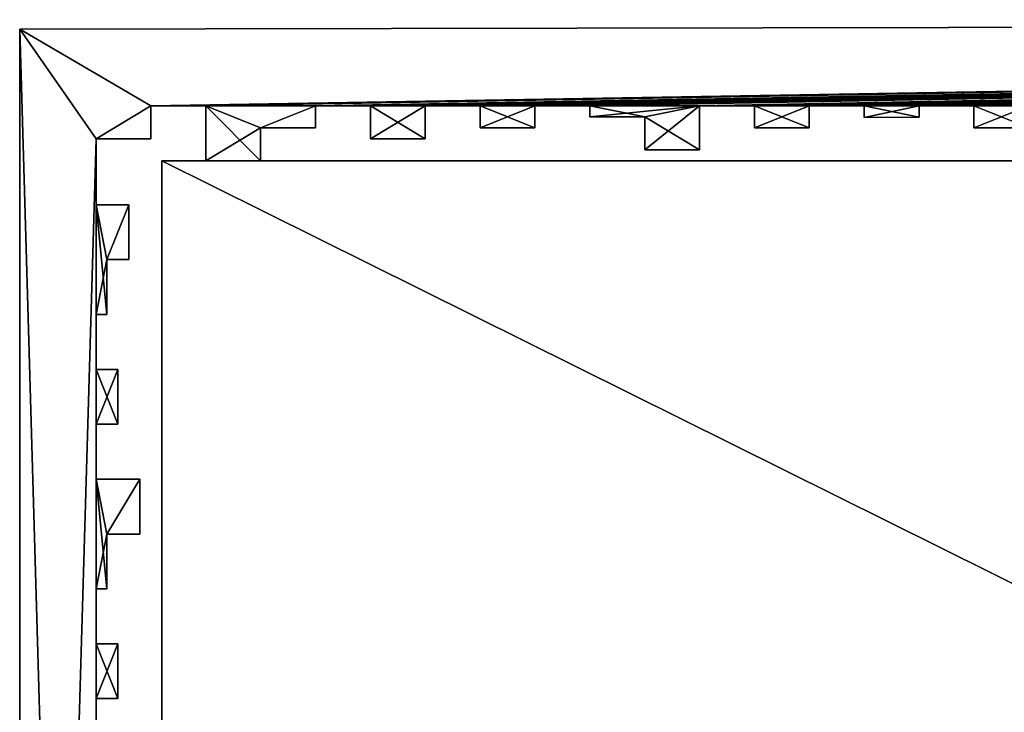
# Model space of a CAD drawing. Header units: millimetres. Extents: x -118 to 118, y -62 to 62.
# Tile 4 of 13: x -118 to -74, y 30 to 62. Entities that reach past the tile are written whole.
import ezdxf

# ---------------------------------------------------------------- set-up
doc = ezdxf.new("R2010")
doc.units = ezdxf.units.MM
doc.header["$LTSCALE"] = 25.4
doc.layers.get('0').update_dxf_attribs({"true_color": 0xff5454})

# ---------------------------------------------------------------- blocks, each defined once
blk = doc.blocks.new('GROOVE-II-9316.STL')
at = {"color": 250, "true_color": 0x262626}
mesh = blk.add_polyface(dxfattribs=at)
corners = [(-15.022, 57.569, 135), (-17.522, 58.069, 135), (-17.522, 57.569, 135), (-2.522, 57.569, 135), (-5.022, 58.069, 135), (-5.022, 57.569, 135), (-118.5, 61.569, 135), (-112.522, 58.069, 135), (118.5, 62, 135), (-110.022, 58.069, 135), (-105.022, 58.069, 135), (-102.522, 58.069, 135), (-100.022, 58.069, 135), (-97.522, 58.069, 135), (-95.022, 58.069, 135), (-92.522, 58.069, 135), (-87.522, 58.069, 135), (-85.022, 58.069, 135), (-82.522, 58.069, 135), (-80.022, 58.069, 135), (-77.522, 58.069, 135), (-75.022, 58.069, 135), (-72.522, 58.069, 135), (-70.022, 58.069, 135), (-65.022, 58.069, 135), (-62.522, 58.069, 135), (-60.022, 58.069, 135), (-57.522, 58.069, 135), (-55.022, 58.069, 135), (-52.522, 58.069, 135), (-47.541, 58.069, 135), (-50.022, 57.569, 135), (-45.022, 58.069, 135), (-42.522, 58.069, 135), (-40.022, 58.069, 135), (-37.522, 58.069, 135), (-35.022, 58.069, 135), (-30.022, 58.069, 135), (-27.522, 58.069, 135), (-12.522, 58.069, 135), (-2.522, 58.069, 135)]
mesh.append_faces([[corners[k] for k in face] for face in [(0, 1, 2), (3, 4, 5)]], dxfattribs={"vtx0": -1, "color": 250})
mesh.append_faces([[corners[k] for k in face] for face in [(6, 7, 8), (40, 4, 3)]], dxfattribs={"vtx0": -1, "vtx1": -1, "color": 250})
mesh.append_faces([[corners[k] for k in face] for face in [(8, 9, 10), (8, 11, 12), (8, 13, 14), (8, 15, 16), (8, 17, 18), (8, 19, 20), (8, 21, 22), (8, 23, 24), (8, 25, 26), (8, 27, 28), (8, 29, 30), (30, 29, 31), (8, 32, 33), (8, 34, 35), (8, 36, 37), (39, 1, 0)]], dxfattribs={"vtx0": -1, "vtx1": -1, "vtx2": -1, "color": 250})
mesh.append_faces([[corners[k] for k in face] for face in [(8, 7, 9), (8, 10, 11), (8, 12, 13), (8, 14, 15), (8, 16, 17), (8, 18, 19), (8, 20, 21), (8, 22, 23), (8, 24, 25), (8, 26, 27), (8, 28, 29), (8, 30, 32), (8, 33, 34), (8, 35, 36), (8, 37, 38)]], dxfattribs={"vtx0": -1, "vtx2": -1, "color": 250})
mesh = blk.add_polyface(dxfattribs=at)
corners = [(-112.522, 58.069), (-118.5, 61.569), (118.5, 62), (-110.022, 58.069), (-105.022, 58.069), (-102.522, 58.069), (-100.022, 58.069), (-97.522, 58.069), (-95.022, 58.069), (-92.522, 58.069), (-87.522, 58.069), (-85.022, 58.069), (-82.522, 58.069), (-80.022, 58.069), (-77.522, 58.069), (-75.022, 58.069), (-72.522, 58.069), (-70.022, 58.069), (-65.022, 58.069), (-62.522, 58.069), (-60.022, 58.069), (-57.522, 58.069), (-55.022, 58.069), (-52.522, 58.069), (-47.541, 58.069), (-52.522, 57.569), (-45.022, 58.069), (-42.522, 58.069), (-40.022, 58.069), (-37.522, 58.069), (-35.022, 58.069), (-30.022, 58.069), (-27.522, 58.069), (-17.522, 58.069), (-12.522, 58.069), (-17.522, 57.569), (-15.022, 57.569), (-5.022, 58.069), (-2.522, 58.069), (-5.022, 57.569), (-2.522, 57.569)]
mesh.append_faces([[corners[k] for k in face] for face in [(0, 2, 3), (4, 2, 5), (6, 2, 7), (8, 2, 9), (10, 2, 11), (12, 2, 13), (14, 2, 15), (16, 2, 17), (18, 2, 19), (20, 2, 21), (22, 2, 23), (23, 24, 25), (24, 2, 26), (27, 2, 28), (29, 2, 30), (31, 2, 32), (33, 34, 35), (35, 34, 36), (37, 38, 39)]], dxfattribs={"vtx0": -1, "vtx1": -1, "color": 250})
mesh.append_faces([[corners[k] for k in face] for face in [(3, 2, 4), (5, 2, 6), (7, 2, 8), (9, 2, 10), (11, 2, 12), (13, 2, 14), (15, 2, 16), (17, 2, 18), (19, 2, 20), (21, 2, 22), (23, 2, 24), (26, 2, 27), (28, 2, 29), (30, 2, 31)]], dxfattribs={"vtx0": -1, "vtx1": -1, "vtx2": -1, "color": 250})
mesh.append_faces([[corners[k] for k in face] for face in [(0, 1, 2)]], dxfattribs={"vtx0": -1, "vtx2": -1, "color": 250})
mesh.append_faces([[corners[k] for k in face] for face in [(40, 39, 38)]], dxfattribs={"vtx1": -1, "color": 250})
mesh = blk.add_polyface(dxfattribs=at)
corners = [(-118.5, 61.569, 135), (118.5, 62), (-118.5, 61.569), (118.5, 62, 135)]
mesh.append_faces([[corners[k] for k in face] for face in [(0, 1, 2), (1, 0, 3)]], dxfattribs={"vtx0": -1, "color": 250})
mesh = blk.add_polyface(dxfattribs=at)
corners = [(-115.022, -16.431, 135), (-114.022, -13.931, 135), (-115.022, -11.431, 135), (-112.522, -16.431, 135), (-112.522, -13.931, 135), (-118.5, -62.431, 135), (-115.022, -58.931, 135), (-118.5, 61.569, 135), (-115.022, 56.569, 135), (-115.022, -53.931, 135), (-115.022, -51.431, 135), (-115.022, -48.931, 135), (-115.022, -46.431, 135), (-115.022, -43.931, 135), (-115.022, -41.431, 135), (-115.022, -38.931, 135), (-115.022, -33.931, 135), (-115.022, -31.431, 135), (-115.022, -28.931, 135), (-115.022, -26.431, 135), (-115.022, -23.931, 135), (-115.022, -21.431, 135), (-115.022, -18.931, 135), (-114.022, -11.431, 135), (-114.522, -26.431, 135), (-114.522, -23.931, 135), (-114.022, -21.431, 135), (-114.022, -18.931, 135), (-114.022, -8.931, 135), (-115.022, -6.431, 135), (-115.022, -8.931, 135), (-114.022, -6.431, 135), (-113.522, -3.931, 135), (-115.022, -1.431, 135), (-115.022, -3.931, 135), (-113.522, -1.431, 135), (-114.522, 1.069, 135), (-115.022, 6.069, 135), (-115.022, 1.069, 135), (-114.522, 3.569, 135), (-113.522, 6.069, 135), (-113.522, 3.569, 135), (-114.022, 8.569, 135), (-115.022, 11.069, 135), (-115.022, 8.569, 135)]
mesh.append_faces([[corners[k] for k in face] for face in [(1, 3, 4), (20, 24, 25), (22, 26, 27), (29, 28, 31), (33, 32, 35), (40, 39, 41)]], dxfattribs={"vtx0": -1, "color": 250})
mesh.append_faces([[corners[k] for k in face] for face in [(5, 6, 7), (24, 20, 19), (26, 22, 21), (28, 29, 30), (32, 33, 34), (36, 37, 38), (37, 39, 40), (42, 43, 44)]], dxfattribs={"vtx0": -1, "vtx1": -1, "color": 250})
mesh.append_faces([[corners[k] for k in face] for face in [(0, 1, 2), (8, 9, 10), (8, 11, 12), (8, 13, 14), (8, 15, 16), (8, 17, 18), (8, 19, 20), (8, 21, 22), (8, 0, 2)]], dxfattribs={"vtx0": -1, "vtx1": -1, "vtx2": -1, "color": 250})
mesh.append_faces([[corners[k] for k in face] for face in [(1, 0, 3), (8, 6, 9), (8, 10, 11), (8, 12, 13), (8, 14, 15), (8, 16, 17), (8, 18, 19), (8, 20, 21), (8, 22, 0), (37, 36, 39)]], dxfattribs={"vtx0": -1, "vtx2": -1, "color": 250})
mesh.append_faces([[corners[k] for k in face] for face in [(23, 2, 1)]], dxfattribs={"vtx1": -1, "color": 250})
mesh = blk.add_polyface(dxfattribs=at)
corners = [(-115.022, 18.569, 135), (-114.022, 21.069, 135), (-115.022, 23.569, 135), (-112.522, 58.069, 135), (-118.5, 61.569, 135), (-115.022, 56.569, 135), (-115.022, -58.931, 135), (-115.022, -11.431, 135), (-115.022, -8.931, 135), (-115.022, -6.431, 135), (-115.022, -3.931, 135), (-115.022, -1.431, 135), (-115.022, 1.069, 135), (-115.022, 6.069, 135), (-115.022, 8.569, 135), (-115.022, 11.069, 135), (-115.022, 13.569, 135), (-115.022, 16.069, 135), (-115.022, 26.069, 135), (-115.022, 28.569, 135), (-115.022, 31.069, 135), (-115.022, 33.569, 135), (-115.022, 36.069, 135), (-115.022, 41.069, 135), (-115.022, 43.569, 135), (-115.022, 46.069, 135), (-115.022, 48.569, 135), (-115.022, 53.569, 135), (-114.022, 23.569, 135), (-114.022, 8.569, 135), (-114.022, 11.069, 135), (-113.522, 26.069, 135), (-114.022, 31.069, 135), (-114.522, 36.069, 135), (-114.522, 38.569, 135), (-114.022, 43.569, 135), (-114.522, 48.569, 135), (-114.522, 51.069, 135)]
mesh.append_faces([[corners[k] for k in face] for face in [(15, 29, 30)]], dxfattribs={"vtx0": -1, "color": 250})
mesh.append_faces([[corners[k] for k in face] for face in [(5, 26, 27), (31, 19, 18), (32, 21, 20), (33, 23, 22), (35, 25, 24), (36, 27, 26)]], dxfattribs={"vtx0": -1, "vtx1": -1, "color": 250})
mesh.append_faces([[corners[k] for k in face] for face in [(0, 1, 2), (3, 4, 5), (5, 4, 6), (5, 8, 9), (5, 10, 11), (5, 12, 13), (5, 14, 15), (5, 16, 17), (5, 0, 2), (5, 18, 19), (5, 20, 21), (5, 22, 23), (5, 24, 25)]], dxfattribs={"vtx0": -1, "vtx1": -1, "vtx2": -1, "color": 250})
mesh.append_faces([[corners[k] for k in face] for face in [(5, 7, 8), (5, 9, 10), (5, 11, 12), (5, 13, 14), (5, 15, 16), (5, 17, 0), (5, 2, 18), (5, 19, 20), (5, 21, 22), (5, 23, 24), (5, 25, 26), (23, 33, 34), (27, 36, 37)]], dxfattribs={"vtx0": -1, "vtx2": -1, "color": 250})
mesh.append_faces([[corners[k] for k in face] for face in [(28, 2, 1)]], dxfattribs={"vtx1": -1, "color": 250})
mesh = blk.add_polyface(dxfattribs=at)
corners = [(-115.022, 6.069), (-114.522, 3.569), (-115.022, 1.069), (-113.522, 6.069), (-113.522, 3.569), (-118.5, 61.569), (-115.022, 56.569), (-118.5, -62.431), (-115.022, -58.931), (-115.022, 53.569), (-115.022, 48.569), (-115.022, 46.069), (-115.022, 43.569), (-115.022, 41.069), (-115.022, 36.069), (-115.022, 33.569), (-115.022, 31.069), (-115.022, 28.569), (-115.022, 26.069), (-115.022, 23.569), (-115.022, 18.569), (-115.022, 16.069), (-114.522, 1.069), (-114.022, 33.569), (-114.022, 31.069), (-113.522, 28.569), (-113.522, 26.069), (-114.022, 23.569), (-114.022, 21.069), (-112.522, 18.569), (-112.522, 21.069), (-113.022, 16.069), (-115.022, 13.569), (-113.022, 13.569), (-114.022, 11.069), (-115.022, 8.569), (-115.022, 11.069), (-114.022, 8.569), (-113.522, -1.431), (-115.022, -3.931), (-115.022, -1.431), (-113.522, -3.931), (-114.022, -6.431), (-115.022, -8.931), (-115.022, -6.431), (-114.022, -8.931)]
mesh.append_faces([[corners[k] for k in face] for face in [(1, 3, 4), (16, 23, 24), (18, 25, 26), (29, 28, 30), (32, 31, 33), (35, 34, 37), (39, 38, 41), (43, 42, 45)]], dxfattribs={"vtx0": -1, "color": 250})
mesh.append_faces([[corners[k] for k in face] for face in [(5, 6, 7), (23, 16, 15), (25, 18, 17), (27, 20, 19), (20, 28, 29), (31, 32, 21), (34, 35, 36), (38, 39, 40), (42, 43, 44)]], dxfattribs={"vtx0": -1, "vtx1": -1, "color": 250})
mesh.append_faces([[corners[k] for k in face] for face in [(0, 1, 2), (8, 9, 10), (8, 11, 12), (8, 13, 14), (8, 15, 16), (8, 17, 18), (8, 19, 20)]], dxfattribs={"vtx0": -1, "vtx1": -1, "vtx2": -1, "color": 250})
mesh.append_faces([[corners[k] for k in face] for face in [(1, 0, 3), (8, 6, 9), (8, 10, 11), (8, 12, 13), (8, 14, 15), (8, 16, 17), (8, 18, 19), (8, 20, 21), (20, 27, 28)]], dxfattribs={"vtx0": -1, "vtx2": -1, "color": 250})
mesh.append_faces([[corners[k] for k in face] for face in [(22, 2, 1)]], dxfattribs={"vtx1": -1, "color": 250})
mesh = blk.add_polyface(dxfattribs=at)
corners = [(-115.022, 53.569), (-114.522, 51.069), (-115.022, 48.569), (-113.522, 53.569), (-113.522, 51.069), (-115.022, 41.069), (-114.522, 38.569), (-115.022, 36.069), (-113.022, 41.069), (-113.022, 38.569), (-115.022, 56.569), (-118.5, 61.569), (-112.522, 58.069), (-110.022, 58.069), (-105.022, 58.069), (-107.522, 57.069), (-110.022, 55.569), (-102.522, 58.069), (-100.022, 58.069), (-102.522, 56.569), (-97.522, 58.069), (-95.022, 58.069), (-97.522, 57.069), (-92.522, 58.069), (-87.522, 58.069), (-92.522, 57.569), (-90.022, 57.569), (-90.022, 56.069), (-85.022, 58.069), (-82.522, 58.069), (-85.022, 57.069), (-80.022, 58.069), (-77.522, 58.069), (-80.022, 57.543), (-75.022, 58.069), (-72.522, 58.069), (-75.022, 57.069), (-70.022, 58.069), (-65.022, 58.069), (-67.522, 57.069), (-70.022, 55.569), (-62.522, 58.069), (-60.022, 58.069), (-62.522, 57.069), (-65.022, 57.069), (-67.522, 55.569), (-72.522, 57.069), (-77.522, 57.556), (-82.522, 57.069), (-87.522, 56.069), (-95.022, 57.069), (-100.022, 56.569), (-105.022, 57.069), (-107.522, 55.569), (-112.522, 56.569), (-114.522, 36.069), (-114.522, 48.569), (-114.022, 46.069), (-115.022, 43.569), (-115.022, 46.069), (-114.022, 43.569)]
mesh.append_faces([[corners[k] for k in face] for face in [(1, 3, 4), (6, 8, 9), (58, 57, 60)]], dxfattribs={"vtx0": -1, "color": 250})
mesh.append_faces([[corners[k] for k in face] for face in [(13, 15, 16), (17, 18, 19), (20, 21, 22), (23, 24, 25), (25, 24, 26), (26, 24, 27), (28, 29, 30), (31, 32, 33), (34, 35, 36), (37, 39, 40), (41, 42, 43), (57, 58, 59)]], dxfattribs={"vtx0": -1, "vtx1": -1, "color": 250})
mesh.append_faces([[corners[k] for k in face] for face in [(0, 1, 2), (5, 6, 7), (10, 11, 12), (13, 14, 15), (37, 38, 39)]], dxfattribs={"vtx0": -1, "vtx1": -1, "vtx2": -1, "color": 250})
mesh.append_faces([[corners[k] for k in face] for face in [(1, 0, 3), (6, 5, 8)]], dxfattribs={"vtx0": -1, "vtx2": -1, "color": 250})
mesh.append_faces([[corners[k] for k in face] for face in [(44, 39, 38), (45, 40, 39), (46, 36, 35), (47, 33, 32), (48, 30, 29), (49, 27, 24), (50, 22, 21), (51, 19, 18), (52, 15, 14), (53, 16, 15), (54, 10, 12), (55, 7, 6), (56, 2, 1)]], dxfattribs={"vtx1": -1, "color": 250})
mesh = blk.add_polyface(dxfattribs=at)
corners = [(-118.5, 61.569, 135), (-118.5, -62.431), (-118.5, -62.431, 135), (-118.5, 61.569)]
mesh.append_faces([[corners[k] for k in face] for face in [(0, 1, 2), (1, 0, 3)]], dxfattribs={"vtx0": -1, "color": 250})
mesh = blk.add_polyface(dxfattribs=at)
corners = [(-114.022, 21.069, 135), (-115.022, 18.569, 135), (-112.522, 18.569, 135), (-112.522, 21.069, 135), (-100.022, 56.569, 135), (-102.522, 58.069, 135), (-102.522, 56.569, 135), (-82.522, 57.069, 135), (-85.022, 58.069, 135), (-85.022, 57.069, 135), (-67.522, 55.569, 135), (-70.022, 58.069, 135), (-70.022, 55.569, 135), (-60.022, 57.069, 135), (-62.522, 58.069, 135), (-62.522, 57.069, 135), (-112.522, 58.069, 135), (-115.022, 56.569, 135), (-112.522, 56.569, 135), (-105.022, 58.069, 135), (-110.022, 58.069, 135), (-107.522, 57.069, 135), (-107.522, 55.569, 135), (-105.022, 57.069, 135), (-100.022, 58.069, 135), (-95.022, 58.069, 135), (-97.522, 58.069, 135), (-95.022, 57.069, 135), (-87.522, 58.069, 135), (-92.522, 58.069, 135), (-90.022, 57.569, 135), (-87.522, 56.069, 135), (-82.522, 58.069, 135), (-77.522, 58.069, 135), (-80.022, 58.069, 135), (-77.522, 57.556, 135), (-72.522, 58.069, 135), (-75.022, 58.069, 135), (-72.522, 57.069, 135), (-65.022, 58.069, 135), (-67.522, 57.069, 135), (-65.022, 57.069, 135), (-80.022, 57.543, 135), (-75.022, 57.069, 135), (-92.522, 57.569, 135), (-90.022, 56.069, 135), (-97.522, 57.069, 135), (-110.022, 55.569, 135), (-113.022, 13.569, 135), (-115.022, 16.069, 135), (-115.022, 13.569, 135), (-113.022, 16.069, 135), (-115.022, 28.569, 135), (-113.522, 26.069, 135), (-113.522, 28.569, 135), (-115.022, 33.569, 135), (-114.022, 31.069, 135), (-114.022, 33.569, 135), (-115.022, 41.069, 135), (-114.522, 38.569, 135), (-113.022, 41.069, 135), (-113.022, 38.569, 135), (-115.022, 46.069, 135), (-114.022, 43.569, 135), (-114.022, 46.069, 135), (-115.022, 53.569, 135), (-114.522, 51.069, 135), (-113.522, 53.569, 135), (-113.522, 51.069, 135)]
mesh.append_faces([[corners[k] for k in face] for face in [(0, 2, 3), (4, 5, 6), (7, 8, 9), (10, 11, 12), (13, 14, 15), (16, 17, 18), (19, 21, 23), (39, 40, 41), (35, 34, 42), (38, 37, 43), (30, 29, 44), (31, 30, 45), (27, 26, 46), (22, 20, 47), (49, 48, 51), (52, 53, 54), (55, 56, 57), (60, 59, 61), (62, 63, 64), (67, 66, 68)]], dxfattribs={"vtx0": -1, "color": 250})
mesh.append_faces([[corners[k] for k in face] for face in [(21, 20, 22), (24, 5, 4), (25, 26, 27), (28, 30, 31), (32, 8, 7), (33, 34, 35), (36, 37, 38), (40, 11, 10), (48, 49, 50), (58, 59, 60), (65, 66, 67)]], dxfattribs={"vtx0": -1, "vtx1": -1, "color": 250})
mesh.append_faces([[corners[k] for k in face] for face in [(19, 20, 21), (28, 29, 30), (39, 11, 40)]], dxfattribs={"vtx0": -1, "vtx1": -1, "vtx2": -1, "color": 250})
mesh.append_faces([[corners[k] for k in face] for face in [(0, 1, 2)]], dxfattribs={"vtx0": -1, "vtx2": -1, "color": 250})
mesh = blk.add_polyface(dxfattribs=at)
corners = [(-110.022, 58.069, 135), (-112.522, 58.069), (-110.022, 58.069), (-112.522, 58.069, 135)]
mesh.append_faces([[corners[k] for k in face] for face in [(0, 1, 2), (1, 0, 3)]], dxfattribs={"vtx0": -1, "color": 250})
mesh = blk.add_polyface(dxfattribs=at)
corners = [(-112.522, 58.069), (-112.522, 56.569, 135), (-112.522, 56.569), (-112.522, 58.069, 135)]
mesh.append_faces([[corners[k] for k in face] for face in [(0, 1, 2), (1, 0, 3)]], dxfattribs={"vtx0": -1, "color": 250})
mesh = blk.add_polyface(dxfattribs=at)
corners = [(-110.022, 58.069, 135), (-110.022, 55.569), (-110.022, 55.569, 135), (-110.022, 58.069)]
mesh.append_faces([[corners[k] for k in face] for face in [(0, 1, 2), (1, 0, 3)]], dxfattribs={"vtx0": -1, "color": 250})
mesh = blk.add_polyface(dxfattribs=at)
corners = [(-102.522, 58.069, 135), (-105.022, 58.069), (-102.522, 58.069), (-105.022, 58.069, 135)]
mesh.append_faces([[corners[k] for k in face] for face in [(0, 1, 2), (1, 0, 3)]], dxfattribs={"vtx0": -1, "color": 250})
mesh = blk.add_polyface(dxfattribs=at)
corners = [(-105.022, 58.069), (-105.022, 57.069, 135), (-105.022, 57.069), (-105.022, 58.069, 135)]
mesh.append_faces([[corners[k] for k in face] for face in [(0, 1, 2), (1, 0, 3)]], dxfattribs={"vtx0": -1, "color": 250})
mesh = blk.add_polyface(dxfattribs=at)
corners = [(-102.522, 58.069, 135), (-102.522, 56.569), (-102.522, 56.569, 135), (-102.522, 58.069)]
mesh.append_faces([[corners[k] for k in face] for face in [(0, 1, 2), (1, 0, 3)]], dxfattribs={"vtx0": -1, "color": 250})
mesh = blk.add_polyface(dxfattribs=at)
corners = [(-97.522, 58.069, 135), (-100.022, 58.069), (-97.522, 58.069), (-100.022, 58.069, 135)]
mesh.append_faces([[corners[k] for k in face] for face in [(0, 1, 2), (1, 0, 3)]], dxfattribs={"vtx0": -1, "color": 250})
mesh = blk.add_polyface(dxfattribs=at)
corners = [(-100.022, 58.069), (-100.022, 56.569, 135), (-100.022, 56.569), (-100.022, 58.069, 135)]
mesh.append_faces([[corners[k] for k in face] for face in [(0, 1, 2), (1, 0, 3)]], dxfattribs={"vtx0": -1, "color": 250})
mesh = blk.add_polyface(dxfattribs=at)
corners = [(-97.522, 58.069, 135), (-97.522, 57.069), (-97.522, 57.069, 135), (-97.522, 58.069)]
mesh.append_faces([[corners[k] for k in face] for face in [(0, 1, 2), (1, 0, 3)]], dxfattribs={"vtx0": -1, "color": 250})
mesh = blk.add_polyface(dxfattribs=at)
corners = [(-92.522, 58.069, 135), (-95.022, 58.069), (-92.522, 58.069), (-95.022, 58.069, 135)]
mesh.append_faces([[corners[k] for k in face] for face in [(0, 1, 2), (1, 0, 3)]], dxfattribs={"vtx0": -1, "color": 250})
mesh = blk.add_polyface(dxfattribs=at)
corners = [(-95.022, 58.069), (-95.022, 57.069, 135), (-95.022, 57.069), (-95.022, 58.069, 135)]
mesh.append_faces([[corners[k] for k in face] for face in [(0, 1, 2), (1, 0, 3)]], dxfattribs={"vtx0": -1, "color": 250})
mesh = blk.add_polyface(dxfattribs=at)
corners = [(-92.522, 58.069, 135), (-92.522, 57.569), (-92.522, 57.569, 135), (-92.522, 58.069)]
mesh.append_faces([[corners[k] for k in face] for face in [(0, 1, 2), (1, 0, 3)]], dxfattribs={"vtx0": -1, "color": 250})
mesh = blk.add_polyface(dxfattribs=at)
corners = [(-85.022, 58.069, 135), (-87.522, 58.069), (-85.022, 58.069), (-87.522, 58.069, 135)]
mesh.append_faces([[corners[k] for k in face] for face in [(0, 1, 2), (1, 0, 3)]], dxfattribs={"vtx0": -1, "color": 250})
mesh = blk.add_polyface(dxfattribs=at)
corners = [(-87.522, 58.069), (-87.522, 56.069, 135), (-87.522, 56.069), (-87.522, 58.069, 135)]
mesh.append_faces([[corners[k] for k in face] for face in [(0, 1, 2), (1, 0, 3)]], dxfattribs={"vtx0": -1, "color": 250})
mesh = blk.add_polyface(dxfattribs=at)
corners = [(-85.022, 58.069, 135), (-85.022, 57.069), (-85.022, 57.069, 135), (-85.022, 58.069)]
mesh.append_faces([[corners[k] for k in face] for face in [(0, 1, 2), (1, 0, 3)]], dxfattribs={"vtx0": -1, "color": 250})
mesh = blk.add_polyface(dxfattribs=at)
corners = [(-80.022, 58.069, 135), (-82.522, 58.069), (-80.022, 58.069), (-82.522, 58.069, 135)]
mesh.append_faces([[corners[k] for k in face] for face in [(0, 1, 2), (1, 0, 3)]], dxfattribs={"vtx0": -1, "color": 250})
mesh = blk.add_polyface(dxfattribs=at)
corners = [(-82.522, 58.069), (-82.522, 57.069, 135), (-82.522, 57.069), (-82.522, 58.069, 135)]
mesh.append_faces([[corners[k] for k in face] for face in [(0, 1, 2), (1, 0, 3)]], dxfattribs={"vtx0": -1, "color": 250})
mesh = blk.add_polyface(dxfattribs=at)
corners = [(-80.022, 58.069, 135), (-80.022, 57.543), (-80.022, 57.543, 135), (-80.022, 58.069)]
mesh.append_faces([[corners[k] for k in face] for face in [(0, 1, 2), (1, 0, 3)]], dxfattribs={"vtx0": -1, "color": 250})
mesh = blk.add_polyface(dxfattribs=at)
corners = [(-75.022, 58.069, 135), (-77.522, 58.069), (-75.022, 58.069), (-77.522, 58.069, 135)]
mesh.append_faces([[corners[k] for k in face] for face in [(0, 1, 2), (1, 0, 3)]], dxfattribs={"vtx0": -1, "color": 250})
mesh = blk.add_polyface(dxfattribs=at)
corners = [(-77.522, 58.069), (-77.522, 57.556, 135), (-77.522, 57.556), (-77.522, 58.069, 135)]
mesh.append_faces([[corners[k] for k in face] for face in [(0, 1, 2), (1, 0, 3)]], dxfattribs={"vtx0": -1, "color": 250})
mesh = blk.add_polyface(dxfattribs=at)
corners = [(-75.022, 58.069, 135), (-75.022, 57.069), (-75.022, 57.069, 135), (-75.022, 58.069)]
mesh.append_faces([[corners[k] for k in face] for face in [(0, 1, 2), (1, 0, 3)]], dxfattribs={"vtx0": -1, "color": 250})
mesh = blk.add_polyface(dxfattribs=at)
corners = [(-90.022, 57.569, 135), (-92.522, 57.569), (-90.022, 57.569), (-92.522, 57.569, 135)]
mesh.append_faces([[corners[k] for k in face] for face in [(0, 1, 2), (1, 0, 3)]], dxfattribs={"vtx0": -1, "color": 250})
mesh = blk.add_polyface(dxfattribs=at)
corners = [(-90.022, 57.569, 135), (-90.022, 56.069), (-90.022, 56.069, 135), (-90.022, 57.569)]
mesh.append_faces([[corners[k] for k in face] for face in [(0, 1, 2), (1, 0, 3)]], dxfattribs={"vtx0": -1, "color": 250})
mesh = blk.add_polyface(dxfattribs=at)
corners = [(-77.522, 57.556, 135), (-80.022, 57.543), (-77.522, 57.556), (-80.022, 57.543, 135)]
mesh.append_faces([[corners[k] for k in face] for face in [(0, 1, 2), (1, 0, 3)]], dxfattribs={"vtx0": -1, "color": 250})
mesh = blk.add_polyface(dxfattribs=at)
corners = [(-105.022, 57.069, 135), (-107.522, 57.069), (-105.022, 57.069), (-107.522, 57.069, 135)]
mesh.append_faces([[corners[k] for k in face] for face in [(0, 1, 2), (1, 0, 3)]], dxfattribs={"vtx0": -1, "color": 250})
mesh = blk.add_polyface(dxfattribs=at)
corners = [(-107.522, 57.069), (-107.522, 55.569, 135), (-107.522, 55.569), (-107.522, 57.069, 135)]
mesh.append_faces([[corners[k] for k in face] for face in [(0, 1, 2), (1, 0, 3)]], dxfattribs={"vtx0": -1, "color": 250})
mesh = blk.add_polyface(dxfattribs=at)
corners = [(-95.022, 57.069, 135), (-97.522, 57.069), (-95.022, 57.069), (-97.522, 57.069, 135)]
mesh.append_faces([[corners[k] for k in face] for face in [(0, 1, 2), (1, 0, 3)]], dxfattribs={"vtx0": -1, "color": 250})
mesh = blk.add_polyface(dxfattribs=at)
corners = [(-82.522, 57.069, 135), (-85.022, 57.069), (-82.522, 57.069), (-85.022, 57.069, 135)]
mesh.append_faces([[corners[k] for k in face] for face in [(0, 1, 2), (1, 0, 3)]], dxfattribs={"vtx0": -1, "color": 250})
mesh = blk.add_polyface(dxfattribs=at)
corners = [(-72.522, 57.069, 135), (-75.022, 57.069), (-72.522, 57.069), (-75.022, 57.069, 135)]
mesh.append_faces([[corners[k] for k in face] for face in [(0, 1, 2), (1, 0, 3)]], dxfattribs={"vtx0": -1, "color": 250})
mesh = blk.add_polyface(dxfattribs=at)
corners = [(-115.022, -33.931), (-114.522, -36.431), (-115.022, -38.931), (-115.022, -58.931), (-118.5, -62.431), (-115.022, 56.569), (-115.022, 16.069), (-115.022, 13.569), (-115.022, 11.069), (-115.022, 8.569), (-115.022, 6.069), (-115.022, 1.069), (-115.022, -1.431), (-115.022, -3.931), (-115.022, -6.431), (-115.022, -8.931), (-115.022, -11.431), (-115.022, -16.431), (-115.022, -18.931), (-115.022, -21.431), (-115.022, -23.931), (-115.022, -26.431), (-115.022, -28.931), (-115.022, -31.431), (-115.022, -41.431), (-115.022, -43.931), (-115.022, -46.431), (-115.022, -48.931), (-115.022, -51.431), (-115.022, -53.931), (-114.522, -38.931), (-114.022, -11.431), (-114.022, -18.931), (-114.522, -23.931), (-114.522, -26.431), (-114.022, -28.931), (-114.022, -41.431)]
mesh.append_faces([[corners[k] for k in face] for face in [(21, 33, 34)]], dxfattribs={"vtx0": -1, "color": 250})
mesh.append_faces([[corners[k] for k in face] for face in [(3, 28, 29), (31, 17, 16), (32, 19, 18), (33, 21, 20), (35, 23, 22), (36, 25, 24)]], dxfattribs={"vtx0": -1, "vtx1": -1, "color": 250})
mesh.append_faces([[corners[k] for k in face] for face in [(0, 1, 2), (3, 4, 5), (3, 6, 7), (3, 8, 9), (3, 10, 11), (3, 12, 13), (3, 14, 15), (3, 16, 17), (3, 18, 19), (3, 20, 21), (3, 22, 23), (3, 0, 2), (3, 24, 25), (3, 26, 27)]], dxfattribs={"vtx0": -1, "vtx1": -1, "vtx2": -1, "color": 250})
mesh.append_faces([[corners[k] for k in face] for face in [(3, 7, 8), (3, 9, 10), (3, 11, 12), (3, 13, 14), (3, 15, 16), (3, 17, 18), (3, 19, 20), (3, 21, 22), (3, 23, 0), (3, 2, 24), (3, 25, 26), (3, 27, 28)]], dxfattribs={"vtx0": -1, "vtx2": -1, "color": 250})
mesh.append_faces([[corners[k] for k in face] for face in [(30, 2, 1)]], dxfattribs={"vtx1": -1, "color": 250})
mesh = blk.add_polyface(dxfattribs=at)
corners = [(-112.522, 56.569, 135), (-115.022, 56.569), (-112.522, 56.569), (-115.022, 56.569, 135)]
mesh.append_faces([[corners[k] for k in face] for face in [(0, 1, 2), (1, 0, 3)]], dxfattribs={"vtx0": -1, "color": 250})
mesh = blk.add_polyface(dxfattribs=at)
corners = [(-115.022, 56.569), (-115.022, 53.569, 135), (-115.022, 53.569), (-115.022, 56.569, 135)]
mesh.append_faces([[corners[k] for k in face] for face in [(0, 1, 2), (1, 0, 3)]], dxfattribs={"vtx0": -1, "color": 250})
mesh = blk.add_polyface(dxfattribs=at)
corners = [(-100.022, 56.569, 135), (-102.522, 56.569), (-100.022, 56.569), (-102.522, 56.569, 135)]
mesh.append_faces([[corners[k] for k in face] for face in [(0, 1, 2), (1, 0, 3)]], dxfattribs={"vtx0": -1, "color": 250})
mesh = blk.add_polyface(dxfattribs=at)
corners = [(-87.522, 56.069, 135), (-90.022, 56.069), (-87.522, 56.069), (-90.022, 56.069, 135)]
mesh.append_faces([[corners[k] for k in face] for face in [(0, 1, 2), (1, 0, 3)]], dxfattribs={"vtx0": -1, "color": 250})
mesh = blk.add_polyface(dxfattribs=at)
corners = [(-112.022, 55.569, 115), (-112.022, -55.931, 113), (-112.022, -55.931, 115), (-112.022, 55.569, 113)]
mesh.append_faces([[corners[k] for k in face] for face in [(0, 1, 2), (1, 0, 3)]], dxfattribs={"vtx0": -1, "color": 250})
mesh = blk.add_polyface(dxfattribs=at)
corners = [(-112.022, 55.569, 115), (112.478, 55.569, 113), (-112.022, 55.569, 113), (112.478, 55.569, 115)]
mesh.append_faces([[corners[k] for k in face] for face in [(0, 1, 2), (1, 0, 3)]], dxfattribs={"vtx0": -1, "color": 250})
mesh = blk.add_polyface(dxfattribs=at)
corners = [(112.478, 55.569, 113), (-112.022, -55.931, 113), (-112.022, 55.569, 113), (112.478, -55.931, 113)]
mesh.append_faces([[corners[k] for k in face] for face in [(0, 1, 2), (1, 0, 3)]], dxfattribs={"vtx0": -1, "color": 250})
mesh = blk.add_polyface(dxfattribs=at)
corners = [(112.478, -55.931, 115), (-112.022, 55.569, 115), (-112.022, -55.931, 115), (112.478, 55.569, 115)]
mesh.append_faces([[corners[k] for k in face] for face in [(0, 1, 2), (1, 0, 3)]], dxfattribs={"vtx0": -1, "color": 250})
mesh = blk.add_polyface(dxfattribs=at)
corners = [(-107.522, 55.569, 135), (-110.022, 55.569), (-107.522, 55.569), (-110.022, 55.569, 135)]
mesh.append_faces([[corners[k] for k in face] for face in [(0, 1, 2), (1, 0, 3)]], dxfattribs={"vtx0": -1, "color": 250})
mesh = blk.add_polyface(dxfattribs=at)
corners = [(-115.022, 53.569, 135), (-113.522, 53.569), (-115.022, 53.569), (-113.522, 53.569, 135)]
mesh.append_faces([[corners[k] for k in face] for face in [(0, 1, 2), (1, 0, 3)]], dxfattribs={"vtx0": -1, "color": 250})
mesh = blk.add_polyface(dxfattribs=at)
corners = [(-113.522, 53.569), (-113.522, 51.069, 135), (-113.522, 51.069), (-113.522, 53.569, 135)]
mesh.append_faces([[corners[k] for k in face] for face in [(0, 1, 2), (1, 0, 3)]], dxfattribs={"vtx0": -1, "color": 250})
mesh = blk.add_polyface(dxfattribs=at)
corners = [(-113.522, 51.069, 135), (-114.522, 51.069), (-113.522, 51.069), (-114.522, 51.069, 135)]
mesh.append_faces([[corners[k] for k in face] for face in [(0, 1, 2), (1, 0, 3)]], dxfattribs={"vtx0": -1, "color": 250})
mesh = blk.add_polyface(dxfattribs=at)
corners = [(-114.522, 51.069), (-114.522, 48.569, 135), (-114.522, 48.569), (-114.522, 51.069, 135)]
mesh.append_faces([[corners[k] for k in face] for face in [(0, 1, 2), (1, 0, 3)]], dxfattribs={"vtx0": -1, "color": 250})
mesh = blk.add_polyface(dxfattribs=at)
corners = [(-114.522, 48.569, 135), (-115.022, 48.569), (-114.522, 48.569), (-115.022, 48.569, 135)]
mesh.append_faces([[corners[k] for k in face] for face in [(0, 1, 2), (1, 0, 3)]], dxfattribs={"vtx0": -1, "color": 250})
mesh = blk.add_polyface(dxfattribs=at)
corners = [(-115.022, 48.569), (-115.022, 46.069, 135), (-115.022, 46.069), (-115.022, 48.569, 135)]
mesh.append_faces([[corners[k] for k in face] for face in [(0, 1, 2), (1, 0, 3)]], dxfattribs={"vtx0": -1, "color": 250})
mesh = blk.add_polyface(dxfattribs=at)
corners = [(-115.022, 46.069, 135), (-114.022, 46.069), (-115.022, 46.069), (-114.022, 46.069, 135)]
mesh.append_faces([[corners[k] for k in face] for face in [(0, 1, 2), (1, 0, 3)]], dxfattribs={"vtx0": -1, "color": 250})
mesh = blk.add_polyface(dxfattribs=at)
corners = [(-114.022, 46.069), (-114.022, 43.569, 135), (-114.022, 43.569), (-114.022, 46.069, 135)]
mesh.append_faces([[corners[k] for k in face] for face in [(0, 1, 2), (1, 0, 3)]], dxfattribs={"vtx0": -1, "color": 250})
mesh = blk.add_polyface(dxfattribs=at)
corners = [(-114.022, 43.569, 135), (-115.022, 43.569), (-114.022, 43.569), (-115.022, 43.569, 135)]
mesh.append_faces([[corners[k] for k in face] for face in [(0, 1, 2), (1, 0, 3)]], dxfattribs={"vtx0": -1, "color": 250})
mesh = blk.add_polyface(dxfattribs=at)
corners = [(-115.022, 43.569), (-115.022, 41.069, 135), (-115.022, 41.069), (-115.022, 43.569, 135)]
mesh.append_faces([[corners[k] for k in face] for face in [(0, 1, 2), (1, 0, 3)]], dxfattribs={"vtx0": -1, "color": 250})
mesh = blk.add_polyface(dxfattribs=at)
corners = [(-115.022, 41.069, 135), (-113.022, 41.069), (-115.022, 41.069), (-113.022, 41.069, 135)]
mesh.append_faces([[corners[k] for k in face] for face in [(0, 1, 2), (1, 0, 3)]], dxfattribs={"vtx0": -1, "color": 250})
mesh = blk.add_polyface(dxfattribs=at)
corners = [(-113.022, 41.069), (-113.022, 38.569, 135), (-113.022, 38.569), (-113.022, 41.069, 135)]
mesh.append_faces([[corners[k] for k in face] for face in [(0, 1, 2), (1, 0, 3)]], dxfattribs={"vtx0": -1, "color": 250})
mesh = blk.add_polyface(dxfattribs=at)
corners = [(-113.022, 38.569, 135), (-114.522, 38.569), (-113.022, 38.569), (-114.522, 38.569, 135)]
mesh.append_faces([[corners[k] for k in face] for face in [(0, 1, 2), (1, 0, 3)]], dxfattribs={"vtx0": -1, "color": 250})
mesh = blk.add_polyface(dxfattribs=at)
corners = [(-114.522, 38.569), (-114.522, 36.069, 135), (-114.522, 36.069), (-114.522, 38.569, 135)]
mesh.append_faces([[corners[k] for k in face] for face in [(0, 1, 2), (1, 0, 3)]], dxfattribs={"vtx0": -1, "color": 250})
mesh = blk.add_polyface(dxfattribs=at)
corners = [(-114.522, 36.069, 135), (-115.022, 36.069), (-114.522, 36.069), (-115.022, 36.069, 135)]
mesh.append_faces([[corners[k] for k in face] for face in [(0, 1, 2), (1, 0, 3)]], dxfattribs={"vtx0": -1, "color": 250})
mesh = blk.add_polyface(dxfattribs=at)
corners = [(-115.022, 36.069), (-115.022, 33.569, 135), (-115.022, 33.569), (-115.022, 36.069, 135)]
mesh.append_faces([[corners[k] for k in face] for face in [(0, 1, 2), (1, 0, 3)]], dxfattribs={"vtx0": -1, "color": 250})
mesh = blk.add_polyface(dxfattribs=at)
corners = [(-115.022, 33.569, 135), (-114.022, 33.569), (-115.022, 33.569), (-114.022, 33.569, 135)]
mesh.append_faces([[corners[k] for k in face] for face in [(0, 1, 2), (1, 0, 3)]], dxfattribs={"vtx0": -1, "color": 250})
mesh = blk.add_polyface(dxfattribs=at)
corners = [(-114.022, 33.569), (-114.022, 31.069, 135), (-114.022, 31.069), (-114.022, 33.569, 135)]
mesh.append_faces([[corners[k] for k in face] for face in [(0, 1, 2), (1, 0, 3)]], dxfattribs={"vtx0": -1, "color": 250})
mesh = blk.add_polyface(dxfattribs=at)
corners = [(-114.022, 31.069, 135), (-115.022, 31.069), (-114.022, 31.069), (-115.022, 31.069, 135)]
mesh.append_faces([[corners[k] for k in face] for face in [(0, 1, 2), (1, 0, 3)]], dxfattribs={"vtx0": -1, "color": 250})
mesh = blk.add_polyface(dxfattribs=at)
corners = [(-115.022, 31.069), (-115.022, 28.569, 135), (-115.022, 28.569), (-115.022, 31.069, 135)]
mesh.append_faces([[corners[k] for k in face] for face in [(0, 1, 2), (1, 0, 3)]], dxfattribs={"vtx0": -1, "color": 250})
blk = doc.blocks.new('Grupuj#1')
at = {"color": 0}
blk.add_blockref('GROOVE-II-9316.STL', (118.5, 62.431), dxfattribs=at)

msp = doc.modelspace()

# ---------------------------------------------------------------- block references
at = {"color": 0}
msp.add_blockref('Grupuj#1', (-118.5, -62.431), dxfattribs=at)

doc.saveas('drawing.dxf')
